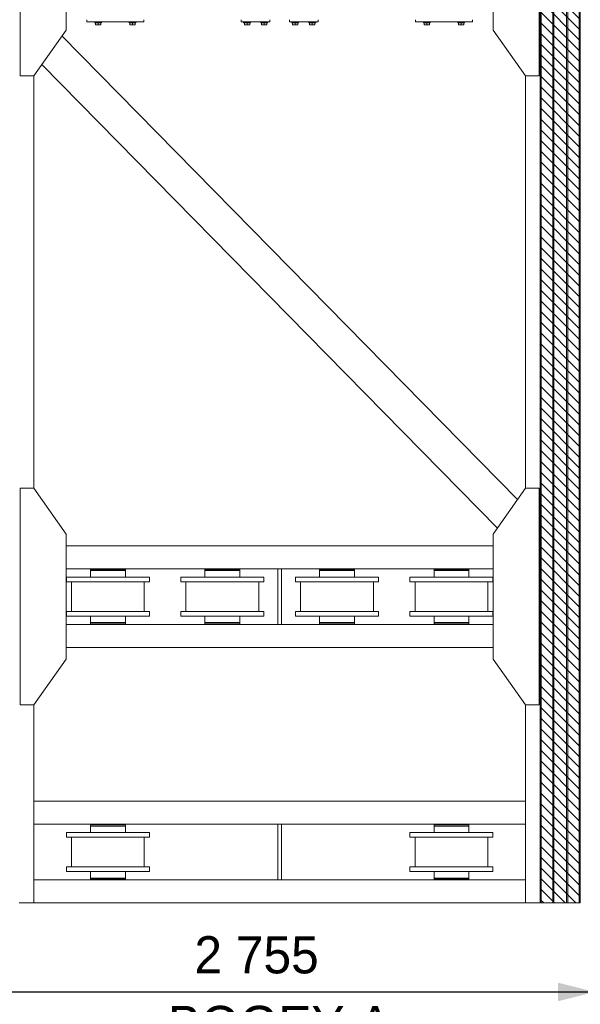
# Model space of a CAD drawing. Header units: millimetres. Extents: x 11264 to 19674, y -752784 to -746844.
# Tile 18 of 56: x 14177 to 14554, y -748861 to -748200. Entities that reach past the tile are written whole.
import ezdxf
from ezdxf.enums import TextEntityAlignment as Align

# ---------------------------------------------------------------- set-up
doc = ezdxf.new("R2010")
doc.units = ezdxf.units.MM
doc.header["$MEASUREMENT"] = 0
doc.linetypes.add('DGN Style 1', pattern=[238.072395, 0.396127, -237.676268])
doc.linetypes.add('DGN Style 6', pattern=[753.433768, 0.396127, -158.450845, 277.288979, -158.450845, 0.396127, -158.450845])
doc.layers.add('Main Cradle', color=7, linetype='Continuous', lineweight=0)
doc.layers.add('Main Cradle Blocks', color=7, linetype='Continuous', lineweight=0)
doc.styles.add('Style-ENGINEERING', font='ENGINEERING.shx')
doc.styles.add('Style-ENGINEERING_0', font='ENGINEERING.shx')
doc.dimstyles.new('MetricMM', dxfattribs={"dimtxt": 3, "dimasz": 3, "dimexe": 1.5, "dimexo": 1.5, "dimgap": 1.5, "dimtad": 1, "dimdec": 0, "dimzin": 7, "dimtxsty": 'Style-ENGINEERING_0', "dimcen": 0.09, "dimclrd": 1, "dimclre": 1, "dimclrt": 7, "dimadec": 0, "dimazin": 3, "dimtfac": 1, "dimtdec": 0, "dimtofl": 0, "dimtmove": 0, "dimatfit": 3, "dimfxl": 1, "dimtzin": 7, "dimlwd": -1, "dimlwe": 0, "dimarcsym": 0})

# ---------------------------------------------------------------- blocks, each defined once
blk = doc.blocks.new('*D78')
at = {"color": 1, "linetype": 'Continuous', "lineweight": 0, "transparency": 16777216}
for p, q in [((-1329.45, 1008.65), (-1329.45, 953.75)), ((-904.98, 1008.65), (-904.98, 953.75))]:
    blk.add_line(p, q, dxfattribs=at)
at = {"color": 1, "linetype": 'Continuous', "transparency": 16777216}
blk.add_line((-1329.45, 961.25), (-904.98, 961.25), dxfattribs=at)
at = {"color": 1, "linetype": 'Continuous', "lineweight": 0, "transparency": 16777216}
blk.add_solid([(-1304.45, 955), (-1329.45, 961.25), (-1304.45, 967.5)], dxfattribs=at)
at = {"color": 1, "linetype": 'Continuous', "lineweight": 0, "transparency": 16777216, "extrusion": (0, 0, -1)}
blk.add_solid([(929.98, 967.5), (904.98, 961.25), (929.98, 955)], dxfattribs=at)
at = {"layer": 'Defpoints', "color": 7, "linetype": 'Continuous', "lineweight": 0, "transparency": 16777216}
for p in [(-1329.45, 1021.15), (-904.98, 1021.15), (-1117.21, 961.25), (-904.98, 961.25)]:
    blk.add_point(p, dxfattribs=at)
at = {"color": 7, "linetype": 'Continuous', "lineweight": 0, "transparency": 16777216, "style": 'Style-ENGINEERING'}
blk.add_text('2 755', height=25, dxfattribs=at).set_placement((-1174.59, 986.25), align=Align.MIDDLE_LEFT)
blk = doc.blocks.new('*U58')
at = {"linetype": 'DGN Style 6', "lineweight": 0}
h = blk.add_hatch(dxfattribs=at)
h.set_pattern_fill('HATCH', color=5, style=0, pattern_type=2)
h.set_pattern_definition([(135, (-964.2907, 1050.6825), (3.595457, 3.595457), [])])
h.paths.add_polyline_path([(-941.94, 1021.15), (-941.94, 2278.47), (-914.98, 2278.47), (-914.98, 1021.15)])
at = {"color": 5, "linetype": 'Continuous', "lineweight": 0, "flags": 128}
blk.add_lwpolyline([(-941.94, 1021.15), (-941.94, 2278.47), (-914.98, 2278.47), (-914.98, 1021.15), (-941.94, 1021.15)], close=True, dxfattribs=at)
at = {"layer": 'Main Cradle', "color": 7, "linetype": 'Continuous', "lineweight": 0}
for p, q in [((-941.94, 2278.47), (-941.94, 1021.15)), ((-941.23, 2278.47), (-941.23, 1021.15)), ((-933.47, 2278.47), (-933.47, 1021.15)), ((-932.7, 2278.47), (-932.7, 1021.15)), ((-924.22, 2278.47), (-924.22, 1021.15)), ((-923.45, 2278.47), (-923.45, 1021.15)), ((-915.69, 2278.47), (-915.69, 1021.15)), ((-1263.7, 1603.83), (-957.24, 1292.2)), ((-1277.18, 1584.58), (-970.72, 1272.95)), ((-1282.48, 1577.01), (-1282.48, 1299.77)), ((-951.94, 1577.01), (-951.94, 1299.77)), ((-1260.91, 1261.1), (-973.52, 1261.1)), ((-1260.91, 1245.69), (-1118.45, 1245.69)), ((-1244.52, 1245.23), (-1221.03, 1245.23)), ((-1244.52, 1245.23), (-1238.94, 1245.23)), ((-1244.52, 1245.23), (-1244.52, 1244.46)), ((-1244.52, 1244.46), (-1221.03, 1244.46)), ((-1244.52, 1244.46), (-1221.03, 1244.46)), ((-1244.52, 1244.46), (-1244.52, 1244.46)), ((-1244.52, 1244.46), (-1244.52, 1240.06)), ((-1238.94, 1245.69), (-1238.94, 1245.23)), ((-1226.61, 1245.23), (-1238.94, 1245.23)), ((-1226.61, 1245.23), (-1226.61, 1245.69)), ((-1226.61, 1245.23), (-1221.03, 1245.23)), ((-1226.61, 1245.23), (-1226.61, 1245.23)), ((-1226.61, 1244.46), (-1226.61, 1244.46)), ((-1221.03, 1244.46), (-1221.03, 1245.23)), ((-1221.03, 1240.06), (-1221.03, 1244.46)), ((-1167.47, 1245.23), (-1143.99, 1245.23)), ((-1167.47, 1245.23), (-1161.9, 1245.23)), ((-1167.47, 1245.23), (-1167.47, 1244.46)), ((-1167.47, 1244.46), (-1143.99, 1244.46)), ((-1167.47, 1244.46), (-1143.99, 1244.46)), ((-1167.47, 1244.46), (-1167.47, 1244.46)), ((-1167.47, 1244.46), (-1167.47, 1240.06)), ((-1161.9, 1245.69), (-1161.9, 1245.23)), ((-1149.57, 1245.23), (-1161.9, 1245.23)), ((-1149.57, 1245.23), (-1149.57, 1245.69)), ((-1149.57, 1245.23), (-1143.99, 1245.23)), ((-1149.57, 1245.23), (-1149.57, 1245.23)), ((-1149.57, 1244.46), (-1149.57, 1244.46)), ((-1143.99, 1244.46), (-1143.99, 1245.23)), ((-1143.99, 1240.06), (-1143.99, 1244.46)), ((-1115.98, 1245.69), (-973.51, 1245.69)), ((-1090.43, 1245.23), (-1066.95, 1245.23)), ((-1090.43, 1245.23), (-1084.86, 1245.23)), ((-1090.43, 1245.23), (-1090.43, 1244.46)), ((-1090.43, 1244.46), (-1066.95, 1244.46)), ((-1090.43, 1244.46), (-1066.95, 1244.46)), ((-1090.43, 1244.46), (-1090.43, 1244.46)), ((-1090.43, 1244.46), (-1090.43, 1240.06)), ((-1084.86, 1245.69), (-1084.86, 1245.23)), ((-1072.53, 1245.23), (-1084.86, 1245.23)), ((-1072.53, 1245.23), (-1072.53, 1245.69)), ((-1072.53, 1245.23), (-1066.95, 1245.23)), ((-1072.53, 1245.23), (-1072.53, 1245.23)), ((-1072.53, 1244.46), (-1072.53, 1244.46)), ((-1066.95, 1244.46), (-1066.95, 1245.23)), ((-1066.95, 1240.06), (-1066.95, 1244.46)), ((-1013.39, 1245.23), (-989.91, 1245.23)), ((-1013.39, 1245.23), (-1007.81, 1245.23)), ((-1013.39, 1245.23), (-1013.39, 1244.46)), ((-1013.39, 1244.46), (-989.91, 1244.46)), ((-1013.39, 1244.46), (-989.91, 1244.46)), ((-1013.39, 1244.46), (-1013.39, 1244.46)), ((-1013.39, 1244.46), (-1013.39, 1240.06)), ((-1007.81, 1245.69), (-1007.81, 1245.23)), ((-995.49, 1245.23), (-1007.81, 1245.23)), ((-995.49, 1245.23), (-995.49, 1245.69)), ((-995.49, 1245.23), (-989.91, 1245.23)), ((-995.49, 1245.23), (-995.49, 1245.23)), ((-995.49, 1244.46), (-995.49, 1244.46)), ((-989.91, 1244.46), (-989.91, 1245.23)), ((-989.91, 1240.06), (-989.91, 1244.46)), ((-1260.69, 1240.06), (-1244.52, 1240.06)), ((-1260.69, 1240.06), (-1260.69, 1236.98)), ((-1260.69, 1240.06), (-1204.86, 1240.06)), ((-1221.03, 1240.06), (-1244.52, 1240.06)), ((-1221.03, 1240.06), (-1204.86, 1240.06)), ((-1221.03, 1240.06), (-1221.03, 1240.06)), ((-1204.86, 1236.98), (-1204.86, 1240.06)), ((-1183.65, 1240.06), (-1167.47, 1240.06)), ((-1183.65, 1240.06), (-1183.65, 1236.98)), ((-1183.65, 1240.06), (-1127.81, 1240.06)), ((-1143.99, 1240.06), (-1167.47, 1240.06)), ((-1143.99, 1240.06), (-1127.81, 1240.06)), ((-1143.99, 1240.06), (-1143.99, 1240.06)), ((-1127.81, 1236.98), (-1127.81, 1240.06)), ((-1106.61, 1240.06), (-1090.43, 1240.06)), ((-1106.61, 1240.06), (-1106.61, 1236.98)), ((-1106.61, 1240.06), (-1050.77, 1240.06)), ((-1066.95, 1240.06), (-1090.43, 1240.06)), ((-1066.95, 1240.06), (-1050.77, 1240.06)), ((-1066.95, 1240.06), (-1066.95, 1240.06)), ((-1050.77, 1236.98), (-1050.77, 1240.06)), ((-1029.57, 1240.06), (-1013.39, 1240.06)), ((-1029.57, 1240.06), (-1029.57, 1236.98)), ((-1029.57, 1240.06), (-973.73, 1240.06)), ((-989.91, 1240.06), (-1013.39, 1240.06)), ((-989.91, 1240.06), (-973.73, 1240.06)), ((-989.91, 1240.06), (-989.91, 1240.06)), ((-973.73, 1236.98), (-973.73, 1240.06)), ((-1260.69, 1236.98), (-1204.86, 1236.98)), ((-1257.27, 1236.98), (-1244.52, 1236.98)), ((-1257.27, 1236.98), (-1257.27, 1216.95)), ((-1257.27, 1236.98), (-1208.28, 1236.98)), ((-1244.52, 1236.98), (-1252.65, 1236.98)), ((-1212.9, 1236.98), (-1252.65, 1236.98)), ((-1221.03, 1236.98), (-1208.28, 1236.98)), ((-1212.9, 1236.98), (-1221.03, 1236.98)), ((-1221.03, 1236.98), (-1221.03, 1236.98)), ((-1208.28, 1216.95), (-1208.28, 1236.98)), ((-1183.65, 1236.98), (-1127.81, 1236.98)), ((-1180.23, 1236.98), (-1167.47, 1236.98)), ((-1180.23, 1236.98), (-1180.23, 1216.95)), ((-1180.23, 1236.98), (-1131.23, 1236.98)), ((-1167.47, 1236.98), (-1175.61, 1236.98)), ((-1135.86, 1236.98), (-1175.61, 1236.98)), ((-1143.99, 1236.98), (-1131.23, 1236.98)), ((-1135.86, 1236.98), (-1143.99, 1236.98)), ((-1143.99, 1236.98), (-1143.99, 1236.98)), ((-1131.23, 1216.95), (-1131.23, 1236.98)), ((-1106.61, 1236.98), (-1050.77, 1236.98)), ((-1103.19, 1236.98), (-1090.43, 1236.98)), ((-1103.19, 1236.98), (-1103.19, 1216.95)), ((-1103.19, 1236.98), (-1054.19, 1236.98)), ((-1090.43, 1236.98), (-1098.57, 1236.98)), ((-1058.82, 1236.98), (-1098.57, 1236.98)), ((-1066.95, 1236.98), (-1054.19, 1236.98)), ((-1058.82, 1236.98), (-1066.95, 1236.98)), ((-1066.95, 1236.98), (-1066.95, 1236.98)), ((-1054.19, 1216.95), (-1054.19, 1236.98)), ((-1029.57, 1236.98), (-973.73, 1236.98)), ((-1026.15, 1236.98), (-1013.39, 1236.98)), ((-1026.15, 1236.98), (-1026.15, 1216.95)), ((-1026.15, 1236.98), (-977.15, 1236.98)), ((-1013.39, 1236.98), (-1021.53, 1236.98)), ((-981.77, 1236.98), (-1021.53, 1236.98)), ((-989.91, 1236.98), (-977.15, 1236.98)), ((-981.77, 1236.98), (-989.91, 1236.98)), ((-989.91, 1236.98), (-989.91, 1236.98)), ((-977.15, 1216.95), (-977.15, 1236.98)), ((-1260.69, 1216.95), (-1257.27, 1216.95)), ((-1260.69, 1216.95), (-1260.69, 1213.87)), ((-1260.69, 1216.95), (-1204.86, 1216.95)), ((-1260.69, 1213.87), (-1204.86, 1213.87)), ((-1244.52, 1216.95), (-1252.65, 1216.95)), ((-1244.52, 1213.87), (-1244.52, 1209.48)), ((-1212.9, 1216.95), (-1221.03, 1216.95)), ((-1221.03, 1213.87), (-1221.03, 1213.87)), ((-1221.03, 1209.48), (-1221.03, 1213.87)), ((-1208.28, 1216.95), (-1204.86, 1216.95)), ((-1204.86, 1213.87), (-1204.86, 1216.95)), ((-1183.65, 1216.95), (-1180.23, 1216.95)), ((-1183.65, 1216.95), (-1183.65, 1213.87)), ((-1183.65, 1216.95), (-1127.81, 1216.95)), ((-1183.65, 1213.87), (-1127.81, 1213.87)), ((-1167.47, 1216.95), (-1175.61, 1216.95)), ((-1167.47, 1213.87), (-1167.47, 1209.48)), ((-1135.86, 1216.95), (-1143.99, 1216.95)), ((-1143.99, 1213.87), (-1143.99, 1213.87)), ((-1143.99, 1209.48), (-1143.99, 1213.87)), ((-1131.23, 1216.95), (-1127.81, 1216.95)), ((-1127.81, 1213.87), (-1127.81, 1216.95)), ((-1106.61, 1216.95), (-1103.19, 1216.95)), ((-1106.61, 1216.95), (-1106.61, 1213.87)), ((-1106.61, 1216.95), (-1050.77, 1216.95)), ((-1106.61, 1213.87), (-1050.77, 1213.87)), ((-1090.43, 1216.95), (-1098.57, 1216.95)), ((-1090.43, 1213.87), (-1090.43, 1209.48)), ((-1058.82, 1216.95), (-1066.95, 1216.95)), ((-1066.95, 1213.87), (-1066.95, 1213.87)), ((-1066.95, 1209.48), (-1066.95, 1213.87)), ((-1054.19, 1216.95), (-1050.77, 1216.95)), ((-1050.77, 1213.87), (-1050.77, 1216.95)), ((-1029.57, 1216.95), (-1026.15, 1216.95)), ((-1029.57, 1216.95), (-1029.57, 1213.87)), ((-1029.57, 1216.95), (-973.73, 1216.95)), ((-1029.57, 1213.87), (-973.73, 1213.87)), ((-1013.39, 1216.95), (-1021.53, 1216.95)), ((-1013.39, 1213.87), (-1013.39, 1209.48)), ((-981.77, 1216.95), (-989.91, 1216.95)), ((-989.91, 1213.87), (-989.91, 1213.87)), ((-989.91, 1209.48), (-989.91, 1213.87)), ((-977.15, 1216.95), (-973.73, 1216.95)), ((-973.73, 1213.87), (-973.73, 1216.95)), ((-1260.91, 1208.25), (-1118.45, 1208.25)), ((-1244.52, 1209.48), (-1221.03, 1209.48)), ((-1244.52, 1209.48), (-1244.52, 1208.71)), ((-1244.52, 1209.48), (-1221.03, 1209.48)), ((-1244.52, 1208.71), (-1221.03, 1208.71)), ((-1238.94, 1208.71), (-1238.94, 1208.25)), ((-1226.61, 1208.71), (-1226.61, 1208.71)), ((-1226.61, 1208.25), (-1226.61, 1208.71)), ((-1221.03, 1209.48), (-1221.03, 1209.48)), ((-1221.03, 1208.71), (-1221.03, 1209.48)), ((-1167.47, 1209.48), (-1143.99, 1209.48)), ((-1167.47, 1209.48), (-1167.47, 1208.71)), ((-1167.47, 1209.48), (-1143.99, 1209.48)), ((-1167.47, 1208.71), (-1143.99, 1208.71)), ((-1161.9, 1208.71), (-1161.9, 1208.25)), ((-1149.57, 1208.71), (-1149.57, 1208.71)), ((-1149.57, 1208.25), (-1149.57, 1208.71)), ((-1143.99, 1209.48), (-1143.99, 1209.48)), ((-1143.99, 1208.71), (-1143.99, 1209.48)), ((-1115.98, 1208.25), (-973.51, 1208.25)), ((-1090.43, 1209.48), (-1066.95, 1209.48)), ((-1090.43, 1209.48), (-1090.43, 1208.71)), ((-1090.43, 1209.48), (-1066.95, 1209.48)), ((-1090.43, 1208.71), (-1066.95, 1208.71)), ((-1084.86, 1208.71), (-1084.86, 1208.25)), ((-1072.53, 1208.71), (-1072.53, 1208.71)), ((-1072.53, 1208.25), (-1072.53, 1208.71)), ((-1066.95, 1209.48), (-1066.95, 1209.48)), ((-1066.95, 1208.71), (-1066.95, 1209.48)), ((-1013.39, 1209.48), (-989.91, 1209.48)), ((-1013.39, 1209.48), (-1013.39, 1208.71)), ((-1013.39, 1209.48), (-989.91, 1209.48)), ((-1013.39, 1208.71), (-989.91, 1208.71)), ((-1007.81, 1208.71), (-1007.81, 1208.25)), ((-995.49, 1208.71), (-995.49, 1208.71)), ((-995.49, 1208.25), (-995.49, 1208.71)), ((-989.91, 1209.48), (-989.91, 1209.48)), ((-989.91, 1208.71), (-989.91, 1209.48)), ((-1260.91, 1192.84), (-973.51, 1192.84)), ((-1282.48, 1154.16), (-1282.48, 1021.15)), ((-951.94, 1154.16), (-951.94, 1021.15)), ((-1282.48, 1089.41), (-951.94, 1089.41)), ((-1282.48, 1074), (-1118.45, 1074)), ((-1244.52, 1073.54), (-1221.03, 1073.54)), ((-1244.52, 1073.54), (-1238.94, 1073.54)), ((-1244.52, 1073.54), (-1244.52, 1072.77)), ((-1244.52, 1072.77), (-1221.03, 1072.77)), ((-1244.52, 1072.77), (-1221.03, 1072.77)), ((-1244.52, 1072.77), (-1244.52, 1072.77)), ((-1244.52, 1072.77), (-1244.52, 1068.38)), ((-1238.94, 1074), (-1238.94, 1073.54)), ((-1226.61, 1073.54), (-1238.94, 1073.54)), ((-1226.61, 1073.54), (-1226.61, 1074)), ((-1226.61, 1073.54), (-1221.03, 1073.54)), ((-1226.61, 1073.54), (-1226.61, 1073.54)), ((-1226.61, 1072.77), (-1226.61, 1072.77)), ((-1221.03, 1072.77), (-1221.03, 1073.54)), ((-1221.03, 1068.38), (-1221.03, 1072.77)), ((-1115.98, 1074), (-951.94, 1074)), ((-1013.39, 1073.54), (-989.91, 1073.54)), ((-1013.39, 1073.54), (-1007.81, 1073.54)), ((-1013.39, 1073.54), (-1013.39, 1072.77)), ((-1013.39, 1072.77), (-989.91, 1072.77)), ((-1013.39, 1072.77), (-989.91, 1072.77)), ((-1013.39, 1072.77), (-1013.39, 1072.77)), ((-1013.39, 1072.77), (-1013.39, 1068.38)), ((-1007.81, 1074), (-1007.81, 1073.54)), ((-995.49, 1073.54), (-1007.81, 1073.54)), ((-995.49, 1073.54), (-995.49, 1074)), ((-995.49, 1073.54), (-989.91, 1073.54)), ((-995.49, 1073.54), (-995.49, 1073.54)), ((-995.49, 1072.77), (-995.49, 1072.77)), ((-989.91, 1072.77), (-989.91, 1073.54)), ((-989.91, 1068.38), (-989.91, 1072.77)), ((-1260.69, 1068.38), (-1244.52, 1068.38)), ((-1260.69, 1068.38), (-1260.69, 1065.3)), ((-1260.69, 1068.38), (-1204.86, 1068.38)), ((-1221.03, 1068.38), (-1244.52, 1068.38)), ((-1221.03, 1068.38), (-1204.86, 1068.38)), ((-1221.03, 1068.38), (-1221.03, 1068.38)), ((-1204.86, 1065.3), (-1204.86, 1068.38)), ((-1029.57, 1068.38), (-1013.39, 1068.38)), ((-1029.57, 1068.38), (-1029.57, 1065.3)), ((-1029.57, 1068.38), (-973.73, 1068.38)), ((-989.91, 1068.38), (-1013.39, 1068.38)), ((-989.91, 1068.38), (-973.73, 1068.38)), ((-989.91, 1068.38), (-989.91, 1068.38)), ((-973.73, 1065.3), (-973.73, 1068.38)), ((-1260.69, 1065.3), (-1204.86, 1065.3)), ((-1257.27, 1065.3), (-1244.52, 1065.3)), ((-1257.27, 1065.3), (-1257.27, 1045.27)), ((-1257.27, 1065.3), (-1208.28, 1065.3)), ((-1244.52, 1065.3), (-1252.65, 1065.3)), ((-1212.9, 1065.3), (-1252.65, 1065.3)), ((-1221.03, 1065.3), (-1208.28, 1065.3)), ((-1212.9, 1065.3), (-1221.03, 1065.3)), ((-1221.03, 1065.3), (-1221.03, 1065.3)), ((-1208.28, 1045.27), (-1208.28, 1065.3)), ((-1029.57, 1065.3), (-973.73, 1065.3)), ((-1026.15, 1065.3), (-1013.39, 1065.3)), ((-1026.15, 1065.3), (-1026.15, 1045.27)), ((-1026.15, 1065.3), (-977.15, 1065.3)), ((-1013.39, 1065.3), (-1021.53, 1065.3)), ((-981.77, 1065.3), (-1021.53, 1065.3)), ((-989.91, 1065.3), (-977.15, 1065.3)), ((-981.77, 1065.3), (-989.91, 1065.3)), ((-989.91, 1065.3), (-989.91, 1065.3)), ((-977.15, 1045.27), (-977.15, 1065.3)), ((-1260.69, 1045.27), (-1257.27, 1045.27)), ((-1260.69, 1045.27), (-1260.69, 1042.18)), ((-1260.69, 1045.27), (-1204.86, 1045.27)), ((-1260.69, 1042.18), (-1204.86, 1042.18)), ((-1244.52, 1045.27), (-1252.65, 1045.27)), ((-1244.52, 1042.18), (-1244.52, 1037.79)), ((-1212.9, 1045.27), (-1221.03, 1045.27)), ((-1221.03, 1042.18), (-1221.03, 1042.18)), ((-1221.03, 1037.79), (-1221.03, 1042.18)), ((-1208.28, 1045.27), (-1204.86, 1045.27)), ((-1204.86, 1042.18), (-1204.86, 1045.27)), ((-1029.57, 1045.27), (-1026.15, 1045.27)), ((-1029.57, 1045.27), (-1029.57, 1042.18)), ((-1029.57, 1045.27), (-973.73, 1045.27)), ((-1029.57, 1042.18), (-973.73, 1042.18)), ((-1013.39, 1045.27), (-1021.53, 1045.27)), ((-1013.39, 1042.18), (-1013.39, 1037.79)), ((-981.77, 1045.27), (-989.91, 1045.27)), ((-989.91, 1042.18), (-989.91, 1042.18)), ((-989.91, 1037.79), (-989.91, 1042.18)), ((-977.15, 1045.27), (-973.73, 1045.27)), ((-973.73, 1042.18), (-973.73, 1045.27)), ((-1282.48, 1036.56), (-1118.45, 1036.56)), ((-1244.52, 1037.79), (-1221.03, 1037.79)), ((-1244.52, 1037.79), (-1244.52, 1037.02)), ((-1244.52, 1037.79), (-1221.03, 1037.79)), ((-1244.52, 1037.02), (-1221.03, 1037.02)), ((-1238.94, 1037.02), (-1238.94, 1036.56)), ((-1226.61, 1037.02), (-1226.61, 1037.02)), ((-1226.61, 1036.56), (-1226.61, 1037.02)), ((-1221.03, 1037.79), (-1221.03, 1037.79)), ((-1221.03, 1037.02), (-1221.03, 1037.79)), ((-1115.98, 1036.56), (-951.94, 1036.56)), ((-1013.39, 1037.79), (-989.91, 1037.79)), ((-1013.39, 1037.79), (-1013.39, 1037.02)), ((-1013.39, 1037.79), (-989.91, 1037.79)), ((-1013.39, 1037.02), (-989.91, 1037.02)), ((-1007.81, 1037.02), (-1007.81, 1036.56)), ((-995.49, 1037.02), (-995.49, 1037.02)), ((-995.49, 1036.56), (-995.49, 1037.02)), ((-989.91, 1037.79), (-989.91, 1037.79)), ((-989.91, 1037.02), (-989.91, 1037.79)), ((-1282.48, 1021.15), (-1292.48, 1021.15)), ((-1282.48, 1021.15), (-951.94, 1021.15)), ((-951.94, 1021.15), (-941.94, 1021.15)), ((-941.23, 1021.15), (-941.94, 1021.15)), ((-941.23, 1021.15), (-933.47, 1021.15)), ((-932.7, 1021.15), (-933.47, 1021.15)), ((-932.7, 1021.15), (-924.22, 1021.15)), ((-923.45, 1021.15), (-924.22, 1021.15)), ((-923.45, 1021.15), (-915.69, 1021.15)), ((-914.98, 1021.15), (-915.69, 1021.15))]:
    blk.add_line(p, q, dxfattribs=at)
at = {"layer": 'Main Cradle', "color": 7, "linetype": 'Continuous', "lineweight": 0, "flags": 128}
for points in [[(-1282.48, 1577.01), (-1260.91, 1607.82), (-1260.91, 1691.8), (-1282.48, 1722.62), (-1291.73, 1722.62), (-1291.73, 1577.01), (-1282.48, 1577.01)], [(-951.94, 1577.01), (-973.51, 1607.82), (-973.52, 1691.8), (-951.94, 1722.62), (-942.7, 1722.62), (-942.7, 1577.01), (-951.94, 1577.01)], [(-1282.48, 1154.16), (-1260.91, 1184.98), (-1260.91, 1268.96), (-1282.48, 1299.77), (-1291.73, 1299.77), (-1291.73, 1154.16), (-1282.48, 1154.16)], [(-951.94, 1154.16), (-973.51, 1184.98), (-973.52, 1268.96), (-951.94, 1299.77), (-942.7, 1299.77), (-942.7, 1154.16), (-951.94, 1154.16)]]:
    blk.add_lwpolyline(points, dxfattribs=at)
at = {"layer": 'Main Cradle', "color": 7, "linetype": 'Continuous', "lineweight": 0, "ltscale": 0.154083, "flags": 128}
for points in [[(-1118.45, 1245.69), (-1115.98, 1245.69), (-1115.98, 1208.25), (-1118.45, 1208.25), (-1118.45, 1245.69)], [(-1118.45, 1074), (-1115.98, 1074), (-1115.98, 1036.56), (-1118.45, 1036.56), (-1118.45, 1074)]]:
    blk.add_lwpolyline(points, dxfattribs=at)
at = {"layer": 'Main Cradle Blocks', "color": 7, "linetype": 'Continuous', "lineweight": 0}
for p, q in [((-1247.03, 1614.76), (-1247.03, 1613.22)), ((-1208.51, 1613.22), (-1247.03, 1613.22)), ((-1241.63, 1613.22), (-1241.63, 1612.75)), ((-1241.63, 1613.22), (-1237.01, 1613.22)), ((-1241.63, 1612.75), (-1237.01, 1612.75)), ((-1241.11, 1612.75), (-1241.11, 1611.49)), ((-1241.11, 1611.21), (-1240.22, 1611.21)), ((-1240.22, 1611.21), (-1238.43, 1611.21)), ((-1239.32, 1612.75), (-1239.32, 1611.49)), ((-1238.43, 1611.21), (-1237.54, 1611.21)), ((-1237.54, 1612.75), (-1237.54, 1611.49)), ((-1237.01, 1612.75), (-1237.01, 1613.22)), ((-1218.52, 1613.22), (-1218.52, 1612.75)), ((-1213.9, 1613.22), (-1218.52, 1613.22)), ((-1213.9, 1612.75), (-1218.52, 1612.75)), ((-1218, 1612.75), (-1218, 1611.49)), ((-1217.1, 1611.21), (-1218, 1611.21)), ((-1215.32, 1611.21), (-1217.1, 1611.21)), ((-1216.21, 1612.75), (-1216.21, 1611.49)), ((-1214.43, 1611.21), (-1215.32, 1611.21)), ((-1214.43, 1612.75), (-1214.43, 1611.49)), ((-1213.9, 1612.75), (-1213.9, 1613.22)), ((-1208.51, 1614.76), (-1208.51, 1613.22)), ((-1143.02, 1614.76), (-1143.02, 1613.22)), ((-1123.76, 1613.22), (-1143.02, 1613.22)), ((-1141.48, 1613.22), (-1141.48, 1612.75)), ((-1141.48, 1613.22), (-1136.86, 1613.22)), ((-1141.48, 1612.75), (-1136.86, 1612.75)), ((-1140.95, 1612.75), (-1140.95, 1611.49)), ((-1140.95, 1611.21), (-1140.06, 1611.21)), ((-1140.06, 1611.21), (-1138.28, 1611.21)), ((-1139.17, 1612.75), (-1139.17, 1611.49)), ((-1138.28, 1611.21), (-1137.38, 1611.21)), ((-1137.38, 1612.75), (-1137.38, 1611.49)), ((-1136.86, 1612.75), (-1136.86, 1613.22)), ((-1129.92, 1613.22), (-1129.92, 1612.75)), ((-1125.3, 1613.22), (-1129.92, 1613.22)), ((-1125.3, 1612.75), (-1129.92, 1612.75)), ((-1129.4, 1612.75), (-1129.4, 1611.49)), ((-1128.51, 1611.21), (-1129.4, 1611.21)), ((-1126.72, 1611.21), (-1128.51, 1611.21)), ((-1127.61, 1612.75), (-1127.61, 1611.49)), ((-1125.83, 1611.21), (-1126.72, 1611.21)), ((-1125.83, 1612.75), (-1125.83, 1611.49)), ((-1125.3, 1612.75), (-1125.3, 1613.22)), ((-1123.76, 1614.76), (-1123.76, 1613.22)), ((-1110.66, 1614.76), (-1110.66, 1613.22)), ((-1110.66, 1613.22), (-1091.4, 1613.22)), ((-1109.12, 1613.22), (-1109.12, 1612.75)), ((-1109.12, 1613.22), (-1104.5, 1613.22)), ((-1109.12, 1612.75), (-1104.5, 1612.75)), ((-1108.6, 1612.75), (-1108.6, 1611.49)), ((-1108.6, 1611.21), (-1107.7, 1611.21)), ((-1107.7, 1611.21), (-1105.92, 1611.21)), ((-1106.81, 1612.75), (-1106.81, 1611.49)), ((-1105.92, 1611.21), (-1105.03, 1611.21)), ((-1105.03, 1612.75), (-1105.03, 1611.49)), ((-1104.5, 1612.75), (-1104.5, 1613.22)), ((-1097.57, 1613.22), (-1097.57, 1612.75)), ((-1092.94, 1613.22), (-1097.57, 1613.22)), ((-1092.94, 1612.75), (-1097.57, 1612.75)), ((-1097.04, 1612.75), (-1097.04, 1611.49)), ((-1096.15, 1611.21), (-1097.04, 1611.21)), ((-1094.36, 1611.21), (-1096.15, 1611.21)), ((-1095.26, 1612.75), (-1095.26, 1611.49)), ((-1093.47, 1611.21), (-1094.36, 1611.21)), ((-1093.47, 1612.75), (-1093.47, 1611.49)), ((-1092.94, 1612.75), (-1092.94, 1613.22)), ((-1091.4, 1614.76), (-1091.4, 1613.22)), ((-1025.92, 1614.76), (-1025.92, 1613.22)), ((-1025.92, 1613.22), (-987.4, 1613.22)), ((-1020.53, 1613.22), (-1020.53, 1612.75)), ((-1020.53, 1613.22), (-1015.9, 1613.22)), ((-1020.53, 1612.75), (-1015.9, 1612.75)), ((-1020, 1612.75), (-1020, 1611.49)), ((-1020, 1611.21), (-1019.11, 1611.21)), ((-1019.11, 1611.21), (-1017.32, 1611.21)), ((-1018.21, 1612.75), (-1018.21, 1611.49)), ((-1017.32, 1611.21), (-1016.43, 1611.21)), ((-1016.43, 1612.75), (-1016.43, 1611.49)), ((-1015.9, 1612.75), (-1015.9, 1613.22)), ((-997.41, 1613.22), (-997.41, 1612.75)), ((-992.79, 1613.22), (-997.41, 1613.22)), ((-992.79, 1612.75), (-997.41, 1612.75)), ((-996.89, 1612.75), (-996.89, 1611.49)), ((-995.99, 1611.21), (-996.89, 1611.21)), ((-994.21, 1611.21), (-995.99, 1611.21)), ((-995.1, 1612.75), (-995.1, 1611.49)), ((-993.32, 1611.21), (-994.21, 1611.21)), ((-993.32, 1612.75), (-993.32, 1611.49)), ((-992.79, 1612.75), (-992.79, 1613.22)), ((-987.4, 1614.76), (-987.4, 1613.22))]:
    blk.add_line(p, q, dxfattribs=at)
for points in [[(-1241.11, 1611.49), (-1240.83, 1611.33), (-1240.53, 1611.21), (-1240.22, 1611.21)], [(-1239.32, 1611.49), (-1239.05, 1611.33), (-1238.74, 1611.21), (-1238.43, 1611.21)], [(-1216.21, 1611.49), (-1216.49, 1611.33), (-1216.79, 1611.21), (-1217.1, 1611.21)], [(-1214.43, 1611.49), (-1214.7, 1611.33), (-1215.01, 1611.21), (-1215.32, 1611.21)], [(-1140.95, 1611.49), (-1140.68, 1611.33), (-1140.37, 1611.21), (-1140.06, 1611.21)], [(-1139.17, 1611.49), (-1138.89, 1611.33), (-1138.59, 1611.21), (-1138.28, 1611.21)], [(-1127.61, 1611.49), (-1127.89, 1611.33), (-1128.19, 1611.21), (-1128.51, 1611.21)], [(-1125.83, 1611.49), (-1126.1, 1611.33), (-1126.41, 1611.21), (-1126.72, 1611.21)], [(-1108.6, 1611.49), (-1108.32, 1611.33), (-1108.02, 1611.21), (-1107.7, 1611.21)], [(-1106.81, 1611.49), (-1106.54, 1611.33), (-1106.23, 1611.21), (-1105.92, 1611.21)], [(-1095.26, 1611.49), (-1095.53, 1611.33), (-1095.84, 1611.21), (-1096.15, 1611.21)], [(-1093.47, 1611.49), (-1093.75, 1611.33), (-1094.05, 1611.21), (-1094.36, 1611.21)], [(-1020, 1611.49), (-1019.72, 1611.33), (-1019.42, 1611.21), (-1019.11, 1611.21)], [(-1018.21, 1611.49), (-1017.94, 1611.33), (-1017.63, 1611.21), (-1017.32, 1611.21)], [(-995.1, 1611.49), (-995.38, 1611.33), (-995.68, 1611.21), (-995.99, 1611.21)], [(-993.32, 1611.49), (-993.59, 1611.33), (-993.9, 1611.21), (-994.21, 1611.21)]]:
    blk.add_open_spline(points, degree=3, dxfattribs=at)
for points, knots in [([(-1241.11, 1611.21), (-1241.11, 1611.22), (-1241.11, 1611.23), (-1241.11, 1611.33), (-1241.11, 1611.43), (-1241.11, 1611.49)], [0, 0, 0, 0, 0.311532, 0.632762, 1, 1, 1, 1]), ([(-1240.22, 1611.21), (-1240.14, 1611.22), (-1239.91, 1611.23), (-1239.6, 1611.34), (-1239.39, 1611.45), (-1239.32, 1611.49)], [0, 0, 0, 0, 0.24869, 0.750117, 1, 1, 1, 1]), ([(-1238.43, 1611.21), (-1238.35, 1611.22), (-1238.12, 1611.23), (-1237.82, 1611.34), (-1237.61, 1611.45), (-1237.54, 1611.49)], [0, 0, 0, 0, 0.24869, 0.750117, 1, 1, 1, 1]), ([(-1237.54, 1611.49), (-1237.54, 1611.39), (-1237.54, 1611.24), (-1237.54, 1611.22), (-1237.54, 1611.21)], [0, 0, 0, 0, 0.679357, 1, 1, 1, 1]), ([(-1217.1, 1611.21), (-1217.18, 1611.22), (-1217.41, 1611.23), (-1217.71, 1611.34), (-1217.93, 1611.45), (-1218, 1611.49)], [0, 0, 0, 0, 0.24869, 0.750117, 1, 1, 1, 1]), ([(-1218, 1611.49), (-1218, 1611.39), (-1218, 1611.24), (-1218, 1611.22), (-1218, 1611.21)], [0, 0, 0, 0, 0.679357, 1, 1, 1, 1]), ([(-1215.32, 1611.21), (-1215.4, 1611.22), (-1215.63, 1611.23), (-1215.93, 1611.34), (-1216.14, 1611.45), (-1216.21, 1611.49)], [0, 0, 0, 0, 0.24869, 0.750117, 1, 1, 1, 1]), ([(-1214.43, 1611.21), (-1214.43, 1611.22), (-1214.43, 1611.23), (-1214.43, 1611.33), (-1214.43, 1611.43), (-1214.43, 1611.49)], [0, 0, 0, 0, 0.311532, 0.632762, 1, 1, 1, 1]), ([(-1140.95, 1611.21), (-1140.95, 1611.22), (-1140.95, 1611.23), (-1140.95, 1611.33), (-1140.95, 1611.43), (-1140.95, 1611.49)], [0, 0, 0, 0, 0.311532, 0.632762, 1, 1, 1, 1]), ([(-1140.06, 1611.21), (-1139.98, 1611.22), (-1139.75, 1611.23), (-1139.45, 1611.34), (-1139.24, 1611.45), (-1139.17, 1611.49)], [0, 0, 0, 0, 0.24869, 0.750117, 1, 1, 1, 1]), ([(-1138.28, 1611.21), (-1138.2, 1611.22), (-1137.97, 1611.23), (-1137.67, 1611.34), (-1137.45, 1611.45), (-1137.38, 1611.49)], [0, 0, 0, 0, 0.24869, 0.750117, 1, 1, 1, 1]), ([(-1137.38, 1611.49), (-1137.38, 1611.39), (-1137.38, 1611.24), (-1137.38, 1611.22), (-1137.38, 1611.21)], [0, 0, 0, 0, 0.679357, 1, 1, 1, 1]), ([(-1128.51, 1611.21), (-1128.58, 1611.22), (-1128.82, 1611.23), (-1129.12, 1611.34), (-1129.33, 1611.45), (-1129.4, 1611.49)], [0, 0, 0, 0, 0.24869, 0.750117, 1, 1, 1, 1]), ([(-1129.4, 1611.49), (-1129.4, 1611.39), (-1129.4, 1611.24), (-1129.4, 1611.22), (-1129.4, 1611.21)], [0, 0, 0, 0, 0.679357, 1, 1, 1, 1]), ([(-1126.72, 1611.21), (-1126.8, 1611.22), (-1127.03, 1611.23), (-1127.33, 1611.34), (-1127.54, 1611.45), (-1127.61, 1611.49)], [0, 0, 0, 0, 0.24869, 0.750117, 1, 1, 1, 1]), ([(-1125.83, 1611.21), (-1125.83, 1611.22), (-1125.83, 1611.23), (-1125.83, 1611.33), (-1125.83, 1611.43), (-1125.83, 1611.49)], [0, 0, 0, 0, 0.311532, 0.632762, 1, 1, 1, 1]), ([(-1108.6, 1611.21), (-1108.6, 1611.22), (-1108.6, 1611.23), (-1108.6, 1611.33), (-1108.6, 1611.43), (-1108.6, 1611.49)], [0, 0, 0, 0, 0.311532, 0.632762, 1, 1, 1, 1]), ([(-1107.7, 1611.21), (-1107.63, 1611.22), (-1107.39, 1611.23), (-1107.09, 1611.34), (-1106.88, 1611.45), (-1106.81, 1611.49)], [0, 0, 0, 0, 0.24869, 0.750117, 1, 1, 1, 1]), ([(-1105.92, 1611.21), (-1105.84, 1611.22), (-1105.61, 1611.23), (-1105.31, 1611.34), (-1105.1, 1611.45), (-1105.03, 1611.49)], [0, 0, 0, 0, 0.24869, 0.750117, 1, 1, 1, 1]), ([(-1105.03, 1611.49), (-1105.03, 1611.39), (-1105.03, 1611.24), (-1105.03, 1611.22), (-1105.03, 1611.21)], [0, 0, 0, 0, 0.679357, 1, 1, 1, 1]), ([(-1096.15, 1611.21), (-1096.23, 1611.22), (-1096.46, 1611.23), (-1096.76, 1611.34), (-1096.97, 1611.45), (-1097.04, 1611.49)], [0, 0, 0, 0, 0.24869, 0.750117, 1, 1, 1, 1]), ([(-1097.04, 1611.49), (-1097.04, 1611.39), (-1097.04, 1611.24), (-1097.04, 1611.22), (-1097.04, 1611.21)], [0, 0, 0, 0, 0.679357, 1, 1, 1, 1]), ([(-1094.36, 1611.21), (-1094.44, 1611.22), (-1094.67, 1611.23), (-1094.97, 1611.34), (-1095.19, 1611.45), (-1095.26, 1611.49)], [0, 0, 0, 0, 0.24869, 0.750117, 1, 1, 1, 1]), ([(-1093.47, 1611.21), (-1093.47, 1611.22), (-1093.47, 1611.23), (-1093.47, 1611.33), (-1093.47, 1611.43), (-1093.47, 1611.49)], [0, 0, 0, 0, 0.311532, 0.632762, 1, 1, 1, 1]), ([(-1020, 1611.21), (-1020, 1611.22), (-1020, 1611.23), (-1020, 1611.33), (-1020, 1611.43), (-1020, 1611.49)], [0, 0, 0, 0, 0.311532, 0.632762, 1, 1, 1, 1]), ([(-1019.11, 1611.21), (-1019.03, 1611.22), (-1018.8, 1611.23), (-1018.5, 1611.34), (-1018.28, 1611.45), (-1018.21, 1611.49)], [0, 0, 0, 0, 0.24869, 0.750117, 1, 1, 1, 1]), ([(-1017.32, 1611.21), (-1017.24, 1611.22), (-1017.01, 1611.23), (-1016.71, 1611.34), (-1016.5, 1611.45), (-1016.43, 1611.49)], [0, 0, 0, 0, 0.24869, 0.750117, 1, 1, 1, 1]), ([(-1016.43, 1611.49), (-1016.43, 1611.39), (-1016.43, 1611.24), (-1016.43, 1611.22), (-1016.43, 1611.21)], [0, 0, 0, 0, 0.679357, 1, 1, 1, 1]), ([(-995.99, 1611.21), (-996.07, 1611.22), (-996.3, 1611.23), (-996.61, 1611.34), (-996.82, 1611.45), (-996.89, 1611.49)], [0, 0, 0, 0, 0.24869, 0.750117, 1, 1, 1, 1]), ([(-996.89, 1611.49), (-996.89, 1611.39), (-996.89, 1611.24), (-996.89, 1611.22), (-996.89, 1611.21)], [0, 0, 0, 0, 0.679357, 1, 1, 1, 1]), ([(-994.21, 1611.21), (-994.29, 1611.22), (-994.52, 1611.23), (-994.82, 1611.34), (-995.03, 1611.45), (-995.1, 1611.49)], [0, 0, 0, 0, 0.24869, 0.750117, 1, 1, 1, 1]), ([(-993.32, 1611.21), (-993.32, 1611.22), (-993.32, 1611.23), (-993.32, 1611.33), (-993.32, 1611.43), (-993.32, 1611.49)], [0, 0, 0, 0, 0.311532, 0.632762, 1, 1, 1, 1])]:
    blk.add_open_spline(points, degree=3, knots=knots, dxfattribs=at)
at = {"color": 7, "linetype": 'Continuous', "lineweight": 0, "insert": (-1117.21, 939.24), "char_height": 25, "attachment_point": 5, "line_spacing_factor": 0.72, "style": 'Style-ENGINEERING'}
blk.add_mtext('BOGEY A', dxfattribs=at)
at = {"color": 1, "linetype": 'Continuous'}
dim = blk.add_linear_dim(base=(-904.98, 961.25), p1=(-1329.45, 1021.15), p2=(-904.98, 1021.15), text='\\FSTANDARD;<>', dimstyle='MetricMM', override={"dimtxt": 25, "dimasz": 25, "dimexe": 7.5, "dimexo": 12.5, "dimgap": 12.5, "dimlfac": 6.49}, dxfattribs=at)
dim.commit()
dim.dimension.update_dxf_attribs({"geometry": '*D78', "text_midpoint": (-1117.21, 961.25)})

msp = doc.modelspace()

# ---------------------------------------------------------------- block references
at = {"color": 7, "linetype": 'DGN Style 1', "lineweight": 0}
msp.add_blockref('*U58', (15468.65, -749814.35), dxfattribs=at)

doc.saveas('drawing.dxf')
